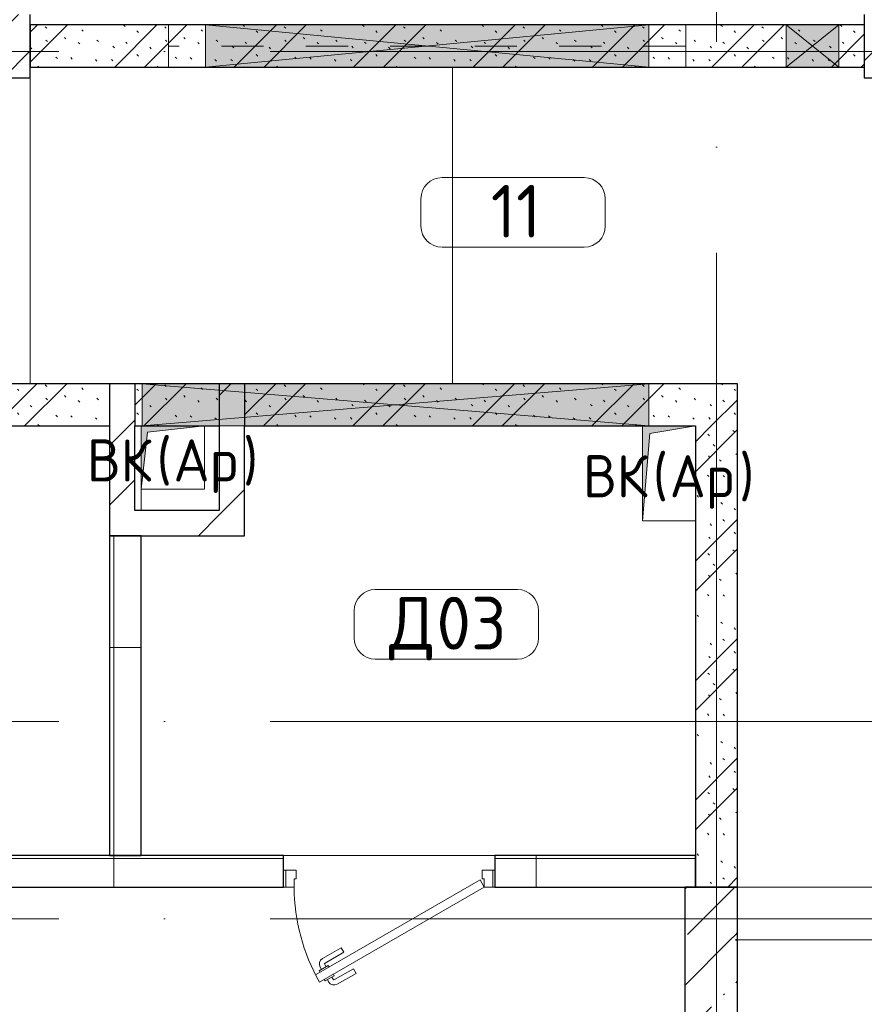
# Model space of a CAD drawing. Header units: millimetres. Extents: x -30540 to 173936, y -11730 to 122288.
# Tile 70 of 116: x 91555 to 95555, y 35310 to 39975. Entities that reach past the tile are written whole.
import ezdxf

# ---------------------------------------------------------------- set-up
doc = ezdxf.new("R2010")
doc.units = ezdxf.units.MM
doc.linetypes.add('3_ Штрих_ 1 х 1 мм', pattern=[400, 200, -200])
doc.linetypes.add('ADSK_Линия сетки', pattern=[5000, 4000, -500, 0, -500])
for name, color, linetype, lineweight in [('A-____-NOTE-TEXT', 7, 'Continuous', 18), ('A-AREA-____-IDEN', 7, 'Continuous', 9), ('A-DOOR-____-MCUT', 7, 'Continuous', 9), ('A-DOOR-____-OTLN', 7, 'Continuous', 18), ('A-DOOR-FRAM-MCUT', 7, 'Continuous', 9), ('A-DOOR-OPNG-OTLN', 7, 'Continuous', 18), ('A-FLOR-____-OTLN', 7, 'Continuous', 18), ('A-GLAZ-____-MCUT', 7, 'Continuous', 9), ('A-GLAZ-____-OTLN', 7, 'Continuous', 18), ('A-WALL-____-MCUT', 7, 'Continuous', 40), ('A-WALL-____-PATT', 7, 'Continuous', 40), ('I-WALL-____-MCUT', 7, 'Continuous', 40), ('M-EQPM-____-OTLN', 7, 'Continuous', 18), ('S-BEAM-____-OTLN', 7, 'Continuous', 18), ('S-COLS-____-MCUT', 7, 'Continuous', 40), ('S-COLS-____-OTLN', 7, 'Continuous', 18), ('S-GRID-____-OTLN', 7, 'Continuous', 9)]:
    doc.layers.add(name, color=color, linetype=linetype, lineweight=lineweight)
doc.styles.add('GOST Common', font='GOST_Common.ttf', dxfattribs={"height": 200})
doc.styles.add('GOST Common_4', font='GOST_Common.ttf', dxfattribs={"height": 250})
pattern_1 = [(45, (0, 0), (-228.0985, 228.0985), []), (45, (228.1, 0), (-228.0985, 228.0985), [403.225, -80.645, 6.706, -73.939])]
pattern_2 = [(135, (300.56, 377.28), (-565.6854, 6e-14), [10, -790]), (135, (349.8, 474.73), (-565.6854, 6e-14), [10, -790]), (135, (423.93, 473.06), (-565.6854, 6e-14), [10, -790]), (135, (229.92, 447.9), (-565.6854, 6e-14), [10, -790]), (135, (155.08, 447.9), (-565.6854, 6e-14), [10, -790]), (135, (114.9, 369.03), (-565.6854, 6e-14), [10, -790]), (135, (132.43, 285.8), (-565.6854, 6e-14), [10, -790]), (135, (214.66, 322), (-565.6854, 6e-14), [10, -790]), (135, (198.16, 261.88), (-565.6854, 6e-14), [10, -790]), (135, (45.2, 272.9), (-565.6854, 6e-14), [10, -790]), (135, (42.32, 336.16), (-565.6854, 6e-14), [10, -790]), (135, (92.26, 192.24), (-565.6854, 6e-14), [10, -790]), (135, (7.07, 149.2), (-565.6854, 6e-14), [10, -790]), (135, (80.6, 95.1), (-565.6854, 6e-14), [10, -790]), (135, (79.53, 36.94), (-565.6854, 6e-14), [10, -790]), (135, (153.87, 74.56), (-565.6854, 6e-14), [10, -790]), (135, (228.35, 124.8), (-565.6854, 6e-14), [10, -790]), (135, (279.75, 180.4), (-565.6854, 6e-14), [10, -790]), (135, (282.9, 31.63), (-565.6854, 6e-14), [10, -790]), (135, (377.38, 53.45), (-565.6854, 6e-14), [10, -790]), (135, (352.28, 102.7), (-565.6854, 6e-14), [10, -790]), (135, (354.05, 0), (-565.6854, 6e-14), [10, -790]), (135, (553.23, 16.45), (-565.6854, 6e-14), [10, -790]), (135, (542.38, 63.45), (-565.6854, 6e-14), [10, -790]), (135, (536.58, 239.3), (-565.6854, 6e-14), [10, -790]), (135, (475.85, 203.9), (-565.6854, 6e-14), [10, -790]), (135, (475.85, 316.54), (-565.6854, 6e-14), [10, -790]), (135, (520.8, 408.7), (-565.6854, 6e-14), [10, -790]), (135, (551.1, 470.8), (-565.6854, 6e-14), [10, -790]), (135, (235.25, 537.93), (-565.6854, 6e-14), [10, -790]), (135, (407.25, 547.65), (-565.6854, 6e-14), [10, -790]), (135, (94.5, 558.6), (-565.6854, 6e-14), [10, -790]), (135, (46.4, 532.3), (-565.6854, 6e-14), [10, -790]), (135, (85.56, 465.04), (-565.6854, 6e-14), [10, -790]), (135, (355.53, 181.14), (-565.6854, 6e-14), [10, -790]), (135, (362.23, 243.6), (-565.6854, 6e-14), [10, -790]), (135, (413.45, 344.1), (-565.6854, 6e-14), [10, -790]), (135, (286.3, 273.25), (-565.6854, 6e-14), [10, -790]), (135, (423.02, 263.72), (-565.6854, 6e-14), [10, -790]), (135, (162.94, 190.2), (-565.6854, 6e-14), [10, -790]), (135, (470.25, 120.93), (-565.6854, 6e-14), [10, -790]), (135, (484.48, 9.78), (-565.6854, 6e-14), [10, -790]), (45, (0, 212.13), (-565.6854, 0), []), (45, (212.13, 0), (-565.6854, 0), []), (45, (353.55, 0), (-565.6854, 0), []), (45, (0, 353.55), (-565.6854, 0), [])]
pattern_3 = [(0, (0, 0), (0, 1000), []), (90, (0, 0), (-1000, 6e-14), [])]
pattern_4 = [(45, (0, 0), (-424.264, 424.264), []), (45, (0, 282.8), (-424.264, 424.264), [])]

# ---------------------------------------------------------------- blocks, each defined once
blk = doc.blocks.new('КР_Колонна_ЖБ_Прямоугольная - 2400x300h_B40-V95-01 ЭМ')
at = {"layer": 'S-COLS-____-OTLN', "lineweight": 5, "true_color": 0xcccccc}
h = blk.add_hatch(dxfattribs=at)
h.set_pattern_fill('FP_93', color=254, style=0, pattern_type=2)
h.set_pattern_definition([(45, (-96755.3, -39850), (-228.0985, 228.0985), []), (45, (-96527.2, -39850), (-228.0985, 228.0985), [403.225, -80.645, 6.706, -73.939])])
h.paths.add_polyline_path([(-1200, -150), (1200, -150), (1200, 150), (-1200, 150)])
at = {"layer": 'S-COLS-____-MCUT', "color": 254, "lineweight": 30, "true_color": 0xcccccc}
for p, q in [((-1200, 150), (-1200, -150)), ((1200, 150), (-950, 150)), ((1200, -150), (1200, 150)), ((-1200, -150), (1200, -150))]:
    blk.add_line(p, q, dxfattribs=at)
blk = doc.blocks.new('КР-Проем - Настраиваемый-2466849-01 ЭМ')
at = {"layer": 'A-DOOR-OPNG-OTLN', "color": 254, "lineweight": 13, "true_color": 0xcccccc}
for p, q in [((-670, 125), (670, 125)), ((-670, -125), (670, -125))]:
    blk.add_line(p, q, dxfattribs=at)
blk = doc.blocks.new('АР_Дверь однопольная - 1000х2100h_900__Глухая_1 эт_аренда-4108954-01 ЭМ')
at = {"layer": 'A-DOOR-____-MCUT', "color": 254, "lineweight": 15, "true_color": 0xcccccc}
for p, q in [((329.4, 525), (-450, 75)), ((349.4, 490.4), (329.4, 525)), ((-430, 40.4), (349.4, 490.4)), ((-450, 75), (-430, 40.4))]:
    blk.add_line(p, q, dxfattribs=at)
at = {"layer": 'A-DOOR-____-OTLN', "color": 254, "lineweight": 5, "true_color": 0xcccccc}
for p, q in [((157.2, 483.3), (246, 534.6)), ((303.8, 519.4), (260.5, 494.4)), ((292.9, 513.2), (286.9, 523.6)), ((307.8, 512.5), (303.8, 519.4)), ((169.7, 461.7), (157.2, 483.3)), ((169.7, 461.7), (258.5, 512.9)), ((260.5, 494.4), (264.5, 487.5)), ((271.3, 500.7), (265.3, 511.1)), ((331.8, 470.9), (288.5, 445.9)), ((327.8, 477.9), (331.8, 470.9)), ((214.7, 383.7), (303.5, 435)), ((288.5, 445.9), (284.5, 452.9)), ((299.3, 452.2), (305.3, 441.8)), ((320.9, 464.7), (327, 454.3)), ((214.7, 383.7), (227.2, 362.1)), ((227.2, 362.1), (316, 413.3))]:
    blk.add_line(p, q, dxfattribs=at)
for centre, radius, start, end in [((261, 508.6), 30, 30, 120), ((261, 508.6), 4.99, 30, 120), ((301, 439.3), 4.99, 300, 30), ((301, 439.3), 30, 300, 30)]:
    blk.add_arc(centre, radius, start, end, dxfattribs=at)
at = {"layer": 'A-DOOR-____-OTLN', "color": 254, "lineweight": 13, "true_color": 0xcccccc}
blk.add_arc((-450, 75), 900, 360, 30, dxfattribs=at)
at = {"layer": 'A-DOOR-FRAM-MCUT', "color": 254, "lineweight": 15, "true_color": 0xcccccc}
for p, q in [((-490, 75), (-500, 75)), ((-450, 75), (-490, 75)), ((-490, 75), (-490, -5)), ((-450, 35), (-450, 75)), ((490, 75), (450, 75)), ((450, 75), (450, 35)), ((490, -5), (490, 75)), ((490, 75), (500, 75)), ((-440, 35), (-450, 35)), ((-440, -5), (-440, 35)), ((450, 35), (440, 35)), ((440, 35), (440, -5)), ((-490, -5), (-500, -5)), ((-490, -5), (-440, -5)), ((440, -5), (490, -5)), ((490, -5), (500, -5))]:
    blk.add_line(p, q, dxfattribs=at)
blk = doc.blocks.new('АР_Отверстие прямоугольное - ОВВ-4293098-01 ЭМ')
at = {"layer": 'A-GLAZ-____-OTLN', "lineweight": 13, "true_color": 0xf9f9f9}
blk.add_hatch(color=7, dxfattribs=at).paths.add_polyline_path([(-302.6, 100), (-925, 100), (-925, -100), (1175, -100), (1175, 100)])
at = {"layer": 'A-GLAZ-____-MCUT', "color": 254, "lineweight": 15, "true_color": 0xcccccc}
for p, q in [((-925, 100), (-925, -100)), ((1175, 100), (1175, -100))]:
    blk.add_line(p, q, dxfattribs=at)
at = {"layer": 'A-GLAZ-____-OTLN', "color": 254, "lineweight": 5, "true_color": 0xcccccc}
for p, q in [((1175, 100), (-925, -100)), ((-925, 100), (1175, -100))]:
    blk.add_line(p, q, dxfattribs=at)
at = {"layer": 'A-GLAZ-____-OTLN', "color": 254, "lineweight": 13, "true_color": 0xcccccc}
for p, q in [((1175, 100), (-925, 100)), ((-925, 100), (-925, -100)), ((1175, -100), (1175, 100)), ((-925, -100), (1175, -100))]:
    blk.add_line(p, q, dxfattribs=at)
blk = doc.blocks.new('АР_Отверстие прямоугольное - ОВВ-4132993-01 ЭМ')
at = {"layer": 'A-GLAZ-____-OTLN', "lineweight": 13, "true_color": 0xf9f9f9}
blk.add_hatch(color=7, dxfattribs=at).paths.add_polyline_path([(-1045, 100), (-1075, 100), (-1075, -100), (1325, -100), (1325, 100), (-452.6, 100)])
at = {"layer": 'A-GLAZ-____-MCUT', "color": 254, "lineweight": 15, "true_color": 0xcccccc}
for p, q in [((-1075, 100), (-1075, -100)), ((1325, 100), (1325, -100))]:
    blk.add_line(p, q, dxfattribs=at)
at = {"layer": 'A-GLAZ-____-OTLN', "color": 254, "lineweight": 5, "true_color": 0xcccccc}
for p, q in [((1325, 100), (-1075, -100)), ((-1075, 100), (1325, -100))]:
    blk.add_line(p, q, dxfattribs=at)
at = {"layer": 'A-GLAZ-____-OTLN', "color": 254, "lineweight": 13, "true_color": 0xcccccc}
for p, q in [((1325, 100), (-1075, 100)), ((-1075, 100), (-1075, -100)), ((1325, -100), (1325, 100)), ((-1075, -100), (1325, -100))]:
    blk.add_line(p, q, dxfattribs=at)
blk = doc.blocks.new('АР_Перемычка - 200_Уx2_50x5__175-175-4320073-01 ЭМ')
at = {"layer": 'S-BEAM-____-OTLN', "color": 254, "linetype": '3_ Штрих_ 1 х 1 мм', "lineweight": 15, "true_color": 0xdcdcdc}
for p, q in [((-1225, 100), (-1225, -100)), ((1225, 100), (1225, -100)), ((-1225, 0), (1225, 0))]:
    blk.add_line(p, q, dxfattribs=at)
blk = doc.blocks.new('АР_Отверстие прямоугольное - ОВО-4551984-01 ЭМ')
at = {"layer": 'A-GLAZ-____-OTLN', "lineweight": 13, "true_color": 0xf9f9f9}
blk.add_hatch(color=7, dxfattribs=at).paths.add_polyline_path([(250, 100), (0, 100), (0, -100), (250, -100)])
at = {"layer": 'A-GLAZ-____-MCUT', "color": 254, "lineweight": 15, "true_color": 0xcccccc}
for p, q in [((0, 100), (0, -100)), ((250, 100), (250, -100))]:
    blk.add_line(p, q, dxfattribs=at)
at = {"layer": 'A-GLAZ-____-OTLN', "color": 254, "lineweight": 5, "true_color": 0xcccccc}
for p, q in [((250, 100), (0, -100)), ((0, 100), (250, -100))]:
    blk.add_line(p, q, dxfattribs=at)
at = {"layer": 'A-GLAZ-____-OTLN', "color": 254, "lineweight": 13, "true_color": 0xcccccc}
for p, q in [((250, 100), (0, 100)), ((0, 100), (0, -100)), ((250, -100), (250, 100)), ((0, -100), (250, -100))]:
    blk.add_line(p, q, dxfattribs=at)
blk = doc.blocks.new('АР_Канал вертикальный прямоугольный - ВК_Ар_-2774950-01 ЭМ')
at = {"layer": 'M-EQPM-____-OTLN', "lineweight": 13, "true_color": 0xe2e2e2}
blk.add_hatch(color=254, dxfattribs=at).paths.add_polyline_path([(-150, -150), (-120, 120), (150, 150), (-150, 150)])
at = {"layer": 'M-EQPM-____-OTLN', "color": 253, "lineweight": 13, "true_color": 0xaaaaaa}
for p, q in [((150, 150), (-150, 150)), ((-150, 150), (-150, -150)), ((150, 150), (-150, 150)), ((-150, 150), (-150, -150)), ((-150, -150), (-150, 150)), ((-150, 150), (150, 150)), ((-120, 120), (150, 150)), ((-120, 120), (150, 150)), ((150, -150), (150, 150)), ((150, 150), (150, -150)), ((-150, -150), (-120, 120)), ((-150, -150), (-120, 120)), ((-150, -150), (150, -150)), ((150, -150), (-150, -150))]:
    blk.add_line(p, q, dxfattribs=at)
blk = doc.blocks.new('АР_Канал вертикальный прямоугольный - ВК_Ар_-2076494-01 ЭМ')
at = {"layer": 'M-EQPM-____-OTLN', "lineweight": 13, "true_color": 0xe2e2e2}
blk.add_hatch(color=254, dxfattribs=at).paths.add_polyline_path([(-125, -225), (-90, 190), (125, 225), (-125, 225)])
at = {"layer": 'M-EQPM-____-OTLN', "color": 253, "lineweight": 13, "true_color": 0xaaaaaa}
for p, q in [((125, 225), (-125, 225)), ((-125, 225), (-125, -225)), ((125, 225), (-125, 225)), ((-125, 225), (-125, -225)), ((-125, -225), (-125, 225)), ((-125, 225), (125, 225)), ((-125, -225), (-90, 190)), ((-125, -225), (-90, 190)), ((-90, 190), (125, 225)), ((-90, 190), (125, 225)), ((125, -225), (125, 225)), ((125, 225), (125, -225)), ((-125, -225), (125, -225)), ((125, -225), (-125, -225))]:
    blk.add_line(p, q, dxfattribs=at)
blk = doc.blocks.new('Наметкина 10_РД_АР_К4_отсоединено_rvt-1-01 ЭМ')
at = {"layer": 'A-WALL-____-PATT', "lineweight": 5, "true_color": 0xcccccc}
h = blk.add_hatch(dxfattribs=at)
h.set_pattern_fill('FP_105', color=254, style=0, pattern_type=2)
h.set_pattern_definition(pattern_2)
h.paths.add_polyline_path([(94535.3, 39750), (95555.3, 39750), (95555.3, 39950), (91605.3, 39950), (91605.3, 39750), (93912.9, 39750)])
h = blk.add_hatch(dxfattribs=at)
h.set_pattern_fill('FP_105', color=254, style=0, pattern_type=2)
h.set_pattern_definition(pattern_2)
h.paths.add_polyline_path([(94755.3, 38050), (94955.3, 38050), (94955.3, 38250), (92620.3, 38250), (92620.3, 38050), (94540.3, 38050)])
h.paths.add_polyline_path([(89405.3, 38050), (91980.3, 38050), (91980.3, 38250), (89405.3, 38250)])
h.paths.add_polyline_path([(92430.3, 38050), (92500.3, 38050), (92500.3, 38250), (92100.3, 38250), (92100.3, 38050), (92160.3, 38050)])
h = blk.add_hatch(dxfattribs=at)
h.set_pattern_fill('FP_104', color=254, style=0, pattern_type=2)
h.set_pattern_definition(pattern_4)
h.paths.add_polyline_path([(92100.3, 37650), (92100.3, 38250), (91980.3, 38250), (91980.3, 37650)])
h = blk.add_hatch(dxfattribs=at)
h.set_pattern_fill('FP_104', color=254, style=0, pattern_type=2)
h.set_pattern_definition(pattern_4)
h.paths.add_polyline_path([(92620.3, 37530), (92620.3, 38250), (92500.3, 38250), (92500.3, 37530)])
h = blk.add_hatch(dxfattribs=at)
h.set_pattern_fill('FP_105', color=254, style=0, pattern_type=2)
h.set_pattern_definition(pattern_2)
h.paths.add_polyline_path([(94955.3, 35865), (94955.3, 38050), (94755.3, 38050), (94755.3, 35865)])
h = blk.add_hatch(dxfattribs=at)
h.set_pattern_fill('FP_104', color=254, style=0, pattern_type=2)
h.set_pattern_definition(pattern_4)
h.paths.add_polyline_path([(92500.3, 37530), (92500.3, 37650), (91980.3, 37650), (91980.3, 37530)])
h = blk.add_hatch(dxfattribs=at)
h.set_pattern_fill('FP_106', color=254, style=0, pattern_type=2)
h.set_pattern_definition(pattern_3)
h.paths.add_polyline_path([(92130.3, 36015), (92130.3, 37530), (91980.3, 37530), (91980.3, 36015)])
h = blk.add_hatch(dxfattribs=at)
h.set_pattern_fill('FP_106', color=254, style=0, pattern_type=2)
h.set_pattern_definition(pattern_3)
h.paths.add_polyline_path([(93912.9, 35865), (94755.3, 35865), (94755.3, 36015), (93805.3, 36015), (93805.3, 35865)])
h.paths.add_polyline_path([(91005.3, 35865), (92805.3, 35865), (92805.3, 36015), (91005.3, 36015)])
h.paths.add_polyline_path([(89832.5, 35865), (90005.3, 35865), (90005.3, 36015), (88905.3, 36015), (88905.3, 35865)])
h = blk.add_hatch(dxfattribs=at)
h.set_pattern_fill('FP_88', color=254, style=0, pattern_type=2)
h.set_pattern_definition(pattern_1)
h.paths.add_polyline_path([(94945.3, 35615), (94945.3, 35865), (94705.3, 35865), (94705.3, 35615)])
h = blk.add_hatch(dxfattribs=at)
h.set_pattern_fill('FP_88', color=254, style=0, pattern_type=2)
h.set_pattern_definition(pattern_1)
h.paths.add_polyline_path([(94955.3, 35615), (94955.3, 35865), (94945.3, 35865), (94945.3, 35615)])
h = blk.add_hatch(dxfattribs=at)
h.set_pattern_fill('FP_88', color=254, style=0, pattern_type=2)
h.set_pattern_definition(pattern_1)
h.paths.add_polyline_path([(94955.3, 25105), (94955.3, 27590), (94705.3, 27590), (94705.3, 25105)])
h.paths.add_polyline_path([(94955.3, 29140), (94955.3, 35615), (94705.3, 35615), (94705.3, 29140)])
at = {"layer": 'S-COLS-____-OTLN', "lineweight": 5, "true_color": 0xcccccc}
h = blk.add_hatch(dxfattribs=at)
h.set_pattern_fill('FP_88', color=254, style=0, pattern_type=2)
h.set_pattern_definition(pattern_1)
h.paths.add_polyline_path([(89205.3, 39700), (91605.3, 39700), (91605.3, 40000), (89205.3, 40000)])
at = {"layer": 'A-FLOR-____-OTLN', "color": 254, "lineweight": 13, "true_color": 0xcccccc}
for p, q in [((91605.5, 38250), (91605.5, 39750)), ((93605.5, 39750), (93605.5, 38250)), ((93605.5, 39750), (93605.5, 38250)), ((91605.5, 38250), (91605.5, 39700)), ((92130.3, 38050), (92130.3, 37650)), ((93805.3, 36015), (92805.3, 36015)), ((96295.3, 35615), (94955.3, 35615)), ((94955.3, 35615), (96295.3, 35615))]:
    blk.add_line(p, q, dxfattribs=at)
at = {"layer": 'A-WALL-____-MCUT', "color": 254, "lineweight": 30, "true_color": 0xcccccc}
for p, q in [((91980.3, 38250), (91980.3, 38050)), ((92100.3, 38250), (92100.3, 38050)), ((92500.3, 38250), (92500.3, 38050)), ((92620.3, 38250), (92620.3, 38050)), ((91980.3, 37530), (91980.3, 36015)), ((92130.3, 37530), (91980.3, 37530)), ((92130.3, 36015), (92130.3, 37530)), ((92805.3, 36015), (91005.3, 36015)), ((91980.3, 36015), (92130.3, 36015)), ((92805.3, 35865), (92805.3, 36015)), ((94755.3, 36015), (93805.3, 36015)), ((93805.3, 36015), (93805.3, 35865)), ((94755.3, 35865), (94755.3, 36015)), ((91005.3, 35865), (92805.3, 35865)), ((93805.3, 35865), (94755.3, 35865)), ((94945.3, 35865), (94705.3, 35865)), ((94705.3, 35865), (94705.3, 35615)), ((94955.3, 35865), (94945.3, 35865)), ((94955.3, 35615), (94955.3, 35865)), ((94705.3, 35615), (94705.3, 29140)), ((94955.3, 35615), (94945.3, 35615)), ((94945.3, 35615), (94955.3, 35615)), ((94955.3, 29515), (94955.3, 35615))]:
    blk.add_line(p, q, dxfattribs=at)
at = {"layer": 'I-WALL-____-MCUT', "color": 254, "lineweight": 30, "true_color": 0xcccccc}
for p, q in [((92435.3, 39950), (91605.3, 39950)), ((91605.3, 39950), (91605.3, 39750)), ((94535.3, 39950), (92435.3, 39950)), ((95185.3, 39950), (94535.3, 39950)), ((95435.3, 39950), (95185.3, 39950)), ((95555.3, 39950), (95435.3, 39950)), ((91605.3, 39750), (92435.3, 39750)), ((92435.3, 39750), (94535.3, 39750)), ((94535.3, 39750), (95185.3, 39750)), ((95185.3, 39750), (95435.3, 39750)), ((95435.3, 39750), (95555.3, 39750)), ((91980.3, 38250), (89405.3, 38250)), ((92100.3, 38250), (91980.3, 38250)), ((92135.3, 38250), (92100.3, 38250)), ((92500.3, 38250), (92135.3, 38250)), ((92620.3, 38250), (92500.3, 38250)), ((94535.3, 38250), (92620.3, 38250)), ((94955.3, 38250), (94535.3, 38250)), ((94955.3, 38050), (94955.3, 38250)), ((89405.3, 38050), (91980.3, 38050)), ((91980.3, 38050), (91980.3, 37650)), ((92100.3, 38050), (92135.3, 38050)), ((92100.3, 37650), (92100.3, 38050)), ((92135.3, 38050), (92500.3, 38050)), ((92500.3, 38050), (92500.3, 37650)), ((92620.3, 38050), (94535.3, 38050)), ((92620.3, 37530), (92620.3, 38050)), ((94535.3, 38050), (94755.3, 38050)), ((94755.3, 38050), (94755.3, 35865)), ((94955.3, 35865), (94955.3, 38050)), ((91980.3, 37650), (91980.3, 37530)), ((92500.3, 37650), (92100.3, 37650)), ((91980.3, 37530), (92500.3, 37530)), ((92500.3, 37530), (92620.3, 37530)), ((94755.3, 35865), (94955.3, 35865))]:
    blk.add_line(p, q, dxfattribs=at)
at = {"layer": 'S-COLS-____-MCUT', "color": 254, "lineweight": 30, "true_color": 0xcccccc}
for p, q in [((91605.3, 39700), (91605.3, 40000)), ((89205.3, 39700), (91605.3, 39700))]:
    blk.add_line(p, q, dxfattribs=at)
at = {"layer": 'A-DOOR-____-OTLN', "color": 254, "lineweight": 13, "true_color": 0xcccccc, "rotation": 180}
for name, p in [('АР_Дверь однопольная - 1000х2100h_900__Глухая_1 эт_аренда-4108954-01 ЭМ', (93305.3, 35940)), ('КР-Проем - Настраиваемый-2466849-01 ЭМ', (95625.3, 35740))]:
    blk.add_blockref(name, p, dxfattribs=at)
at = {"layer": 'A-GLAZ-____-OTLN', "color": 254, "lineweight": 13, "true_color": 0xcccccc, "rotation": 180}
for name, p in [('АР_Отверстие прямоугольное - ОВВ-4293098-01 ЭМ', (93610.3, 39850)), ('АР_Отверстие прямоугольное - ОВО-4551984-01 ЭМ', (95435.3, 39850)), ('АР_Отверстие прямоугольное - ОВВ-4132993-01 ЭМ', (93460.3, 38150))]:
    blk.add_blockref(name, p, dxfattribs=at)
at = {"layer": 'M-EQPM-____-OTLN', "color": 253, "lineweight": 5, "true_color": 0xaaaaaa}
for name, p in [('АР_Канал вертикальный прямоугольный - ВК_Ар_-2774950-01 ЭМ', (92280.3, 37900)), ('АР_Канал вертикальный прямоугольный - ВК_Ар_-2076494-01 ЭМ', (94630.3, 37825))]:
    blk.add_blockref(name, p, dxfattribs=at)
at = {"layer": 'S-BEAM-____-OTLN', "color": 254, "lineweight": 13, "true_color": 0xcccccc, "rotation": 180}
blk.add_blockref('АР_Перемычка - 200_Уx2_50x5__175-175-4320073-01 ЭМ', (93485.3, 39850), dxfattribs=at)
at = {"layer": 'S-COLS-____-OTLN', "color": 254, "lineweight": 13, "true_color": 0xcccccc}
blk.add_blockref('КР_Колонна_ЖБ_Прямоугольная - 2400x300h_B40-V95-01 ЭМ', (96755.3, 39850), dxfattribs=at)
at = {"layer": 'A-____-NOTE-TEXT', "color": 253, "lineweight": 5, "true_color": 0xaaaaaa, "char_height": 200, "attachment_point": 1, "style": 'GOST Common'}
for s, insert, width in [('ВК', (91873.1, 37987.2), 400.844), ('\\fGOST Common|b0|i0|c204|p34|;(', (92203.8, 37987.2), 96.203), ('Ар', (92283.2, 37987.2), 400.844), ('\\fGOST Common|b0|i0|c204|p34|;)', (92613.9, 37987.2), 96.203), ('\\fGOST Common|b0|i0|c204|p34|;(', (94553.8, 37912.2), 96.203), ('\\fGOST Common|b0|i0|c204|p34|;)', (94963.9, 37912.2), 96.203), ('ВК', (94223.1, 37912.2), 400.844), ('Ар', (94633.2, 37912.2), 400.844)]:
    blk.add_mtext(s, dxfattribs=dict(at, insert=insert, width=width))
blk = doc.blocks.new('Марка помещения 2 - Марка помещения 2-1605974-01 ЭМ')
at = {"layer": 'A-AREA-____-IDEN', "color": 253, "true_color": 0xaaaaaa}
for p, q in [((-1.797, 0.841), (1.569, 0.841)), ((-2.297, -0.309), (-2.297, 0.341)), ((2.069, 0.341), (2.069, -0.309)), ((1.569, -0.809), (-1.797, -0.809))]:
    blk.add_line(p, q, dxfattribs=at)
for centre, start, end in [((-1.797, 0.341), 90, 180), ((1.569, 0.341), 0, 90), ((-1.797, -0.309), 180, 270), ((1.569, -0.309), 270, 360)]:
    blk.add_arc(centre, 0.5, start, end, dxfattribs=at)

msp = doc.modelspace()

# ---------------------------------------------------------------- linework, layer by layer
at = {"layer": 'S-GRID-____-OTLN', "color": 253, "linetype": 'ADSK_Линия сетки', "true_color": 0xaaaaaa}
for p, q in [((94855.3, -10130.4), (94855.3, 56550)), ((111741.6, 39825), (78589.2, 39825)), ((111741.6, 36650), (81129.2, 36650)), ((111741.6, 35715), (78589.2, 35715))]:
    msp.add_line(p, q, dxfattribs=at)

# ---------------------------------------------------------------- block references
at = {"lineweight": 5}
msp.add_blockref('Наметкина 10_РД_АР_К4_отсоединено_rvt-1-01 ЭМ', (0, 0), dxfattribs=at)
at = {"layer": 'A-AREA-____-IDEN', "color": 253, "true_color": 0xaaaaaa, "xscale": 199.9999999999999, "yscale": 199.9999999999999, "zscale": 199.9999999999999}
for p in [(93914.8, 39058.7), (93598.8, 37107)]:
    msp.add_blockref('Марка помещения 2 - Марка помещения 2-1605974-01 ЭМ', p, dxfattribs=at)

# ---------------------------------------------------------------- texts
at = {"layer": 'A-AREA-____-IDEN', "color": 253, "true_color": 0xaaaaaa, "char_height": 250, "attachment_point": 1, "style": 'GOST Common_4'}
for s, insert, width in [('11', (93786.4, 39192.5), 320.675), ('\\fGOST Common|b0|i0|c204|p34|;Д', (93304.3, 37240.7), 272.574), ('03', (93529.2, 37240.7), 448.945)]:
    msp.add_mtext(s, dxfattribs=dict(at, insert=insert, width=width))

doc.saveas('drawing.dxf')
